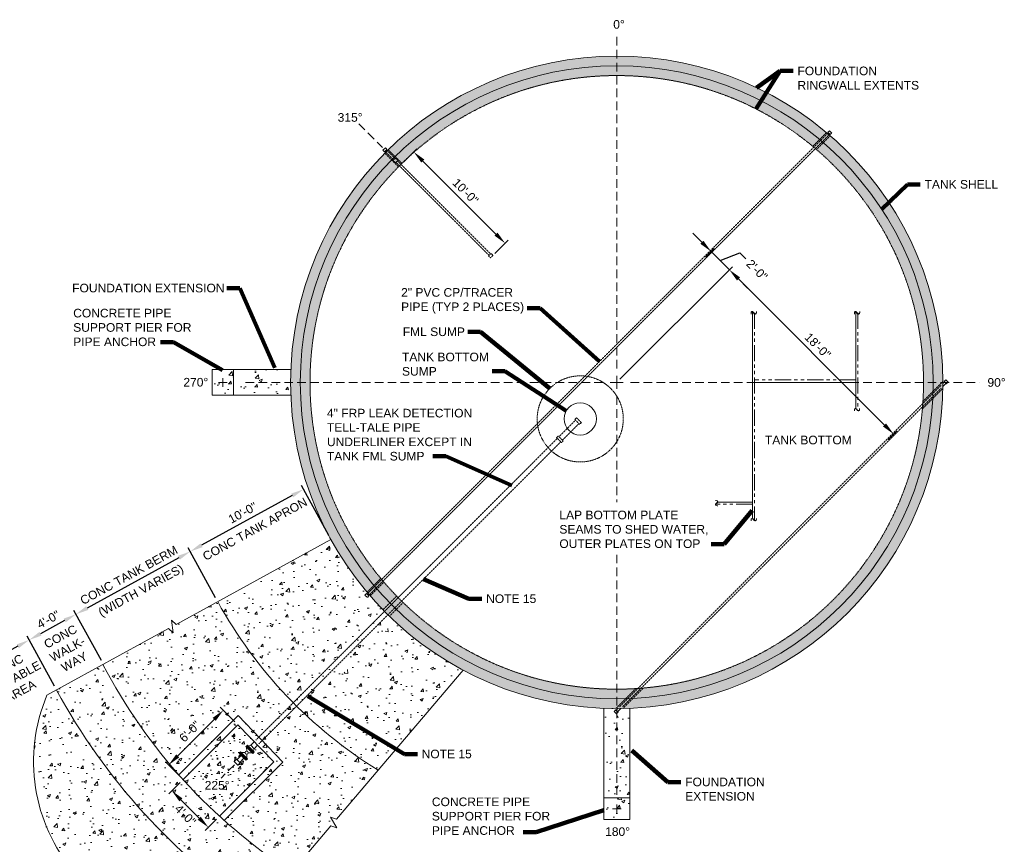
# Model space of a CAD drawing. Header units: inches. Extents: x -1341 to 463, y -756 to 559.
# Tile 3 of 3: x -452 to 463, y -303 to 463. Entities that reach past the tile are written whole.
import ezdxf

# ---------------------------------------------------------------- set-up
doc = ezdxf.new("R2010")
doc.units = ezdxf.units.IN
doc.header["$MEASUREMENT"] = 0
for name, pattern in [('( Dashed )', [9, 6, -3]), ('( Phantom )', [30, 15, -3, 3, -3, 3, -3]), ('DASHED', [0.75, 0.5, -0.25]), ('HIDDEN', [0.375, 0.25, -0.125])]:
    doc.linetypes.add(name, pattern=pattern)
doc.layers.get('DefPoints').update_dxf_attribs({"lineweight": 0})
for name, color, linetype, lineweight in [('G-ANNO-DIMS', 7, 'Continuous', 0), ('G-ANNO-MASK', 1, 'Continuous', 0), ('G-ANNO-NOTE', 4, 'Continuous', 30), ('G-ANNO-PATT', 250, 'Continuous', 0), ('G-GRID-COOR', 7, 'Continuous', 13), ('M-DETL-LGHT', 3, 'Continuous', 0), ('M-DETL-MEDM', 5, 'Continuous', 0), ('M-DETL-MLGT', 2, 'Continuous', 0), ('M-PIPE-VALV', 3, 'Continuous', 0)]:
    doc.layers.add(name, color=color, linetype=linetype, lineweight=lineweight)
doc.layers.add('G-ANNO-NPLT', color=2, linetype='Continuous', lineweight=0, plot=False)
doc.styles.add("AEC_AC_10ArchDims-CC_3-16_1'", font='arial.ttf', dxfattribs={"height": 8})
doc.styles.add("AEC_AC_49Text-LeftTop_3-16_1'", font='arial.ttf', dxfattribs={"height": 8})
doc.styles.add('ROMANS', font='romans.shx', dxfattribs={"width": 0.8, "height": 0.125})
doc.dimstyles.new("AEC_AC_10_Arch-Dims_3-16_1'", dxfattribs={"dimtxt": 8, "dimasz": 12, "dimexe": 4, "dimexo": 4, "dimgap": 4, "dimtad": 1, "dimdec": 4, "dimzin": 15, "dimdsep": 46, "dimlunit": 4, "dimtxsty": "AEC_AC_10ArchDims-CC_3-16_1'", "dimcen": 0.09, "dimclrd": 256, "dimclre": 256, "dimazin": 2, "dimtfac": 0.7, "dimtdec": 4, "dimtix": 1, "dimtmove": 1, "dimatfit": 3, "dimfxl": 1, "dimfrac": 1, "dimtolj": 1, "dimtzin": 15, "dimlwd": 30, "dimlwe": 30, "dimarcsym": 0})
doc.dimstyles.new("AEC_AC_49_Notes_3-16_1'", dxfattribs={"dimtxt": 8, "dimasz": 12, "dimexe": 4, "dimexo": 4, "dimgap": 4, "dimtad": 1, "dimjust": 1, "dimdec": 3, "dimzin": 15, "dimdsep": 46, "dimlunit": 5, "dimtxsty": "AEC_AC_49Text-LeftTop_3-16_1'", "dimcen": 0.09, "dimclrd": 256, "dimclre": 256, "dimazin": 2, "dimtfac": 0.7, "dimtdec": 3, "dimtmove": 1, "dimatfit": 1, "dimfxl": 1, "dimfrac": 1, "dimtolj": 1, "dimtzin": 15, "dimlwd": 30, "dimlwe": 30, "dimarcsym": 0})

# ---------------------------------------------------------------- blocks, each defined once
blk = doc.blocks.new('BLND FLNG 4')
for p, q in [((0.9375, 4.5), (0, 4.5)), ((0, 4.5), (0, -4.5)), ((0.9375, 4.5), (0.9375, -4.5)), ((0.9375, -4.5), (0, -4.5))]:
    blk.add_line(p, q)
blk = doc.blocks.new('BALL 4')
for p, q in [((-8.07, 3.61), (-5.56, 1.08)), ((-3.45, 1.08), (-0.94, 3.61)), ((-8.07, -3.59), (-5.56, -1.05)), ((-3.45, -1.05), (-0.94, -3.59))]:
    blk.add_line(p, q)
blk.add_circle((-4.5, 0.01), 1.5)
for p in [(-9.01, 0), (-0.94, 0)]:
    blk.add_blockref('BLND FLNG 4', p)
blk = doc.blocks.new('WNF 4')
for p, q in [((0, 4.5), (0, -4.5)), ((0, 4.5), (0.94, 4.5)), ((0, -4.49), (0, 4.49)), ((0.94, -4.5), (0.94, 4.5)), ((3, 2.25), (0.94, 2.92)), ((3, 2.25), (3, -2.25)), ((0, -4.5), (0.94, -4.5)), ((3, -2.25), (0.94, -2.92))]:
    blk.add_line(p, q)
blk = doc.blocks.new('*D33')
at = {"layer": 'DefPoints', "color": 0, "transparency": 16777216}
for p in [(-86.17, 340.05), (-98.58, 327.62), (-13.68, 242.8)]:
    blk.add_point(p, dxfattribs=at)
at = {"layer": 'G-ANNO-DIMS', "lineweight": 30, "transparency": 16777216}
for p, q in [((-95.75, 330.45), (-83.34, 342.88)), ((-9.75, 263.71), (-77.68, 331.57)), ((-10.85, 245.63), (1.56, 258.06))]:
    blk.add_line(p, q, dxfattribs=at)
at = {"layer": 'G-ANNO-DIMS', "transparency": 16777216}
for points in [[(-76.26, 332.98), (-79.09, 330.15), (-86.17, 340.05)], [(-8.34, 265.12), (-11.17, 262.3), (-1.26, 255.23)]]:
    blk.add_solid(points, dxfattribs=at)
at = {"layer": 'G-ANNO-DIMS', "color": 0, "lineweight": 30, "transparency": 16777216, "insert": (-38, 303.36), "char_height": 8, "attachment_point": 5, "rotation": 315.02843, "style": "AEC_AC_10ArchDims-CC_3-16_1'"}
blk.add_mtext('\\A1;10\'-0"', dxfattribs=at)
blk = doc.blocks.new('*D35')
at = {"layer": 'DefPoints', "color": 0, "transparency": 16777216}
for p in [(207.09, 230.57), (102.49, 125.97), (351.69, 69.78)]:
    blk.add_point(p, dxfattribs=at)
at = {"layer": 'G-ANNO-DIMS', "lineweight": 30, "transparency": 16777216}
for p, q in [((105.32, 128.8), (209.92, 233.4)), ((351.3, 86.36), (215.58, 222.09)), ((354.52, 72.61), (362.62, 80.71))]:
    blk.add_line(p, q, dxfattribs=at)
at = {"layer": 'G-ANNO-DIMS', "transparency": 16777216}
for points in [[(216.99, 223.5), (214.16, 220.67), (207.09, 230.57)], [(352.72, 87.78), (349.89, 84.95), (359.79, 77.88)]]:
    blk.add_solid(points, dxfattribs=at)
at = {"layer": 'G-ANNO-DIMS', "color": 0, "lineweight": 30, "transparency": 16777216, "insert": (289.16, 159.94), "char_height": 8, "attachment_point": 5, "rotation": 315.00054, "style": "AEC_AC_10ArchDims-CC_3-16_1'"}
blk.add_mtext('\\A1;18\'-0"', dxfattribs=at)
blk = doc.blocks.new('*D34')
at = {"layer": 'DefPoints', "color": 0, "transparency": 16777216}
for p in [(190.07, 247.6), (181.97, 239.5), (102.49, 125.97)]:
    blk.add_point(p, dxfattribs=at)
at = {"layer": 'G-ANNO-DIMS', "lineweight": 30, "transparency": 16777216}
for p, q in [((181.58, 256.08), (173.1, 264.57)), ((184.8, 242.33), (192.89, 250.43)), ((207.09, 230.57), (190.07, 247.6)), ((207.09, 230.57), (190.07, 247.6)), ((198.58, 239.08), (216.75, 246.31)), ((216.75, 246.31), (222.41, 240.66)), ((105.32, 128.8), (209.92, 233.4)), ((215.58, 222.09), (224.06, 213.6))]:
    blk.add_line(p, q, dxfattribs=at)
at = {"layer": 'G-ANNO-DIMS', "transparency": 16777216}
for points in [[(183, 257.5), (180.17, 254.67), (190.07, 247.6)], [(216.99, 223.5), (214.16, 220.67), (207.09, 230.57)]]:
    blk.add_solid(points, dxfattribs=at)
at = {"layer": 'G-ANNO-DIMS', "color": 0, "lineweight": 30, "transparency": 16777216, "insert": (232.8, 230.26), "char_height": 8, "attachment_point": 5, "rotation": 315.00054, "style": "AEC_AC_10ArchDims-CC_3-16_1'"}
blk.add_mtext('\\A1;2\'-0"', dxfattribs=at)
blk = doc.blocks.new('*D39')
at = {"layer": 'DefPoints', "color": 0, "transparency": 16777216}
for p in [(-163.1, -19.88), (-293.81, -31.16), (-268.29, -77.64)]:
    blk.add_point(p, dxfattribs=at)
at = {"layer": 'G-ANNO-DIMS', "lineweight": 30, "transparency": 16777216}
for p, q in [((-165.02, -16.37), (-190.55, 30.11)), ((-199.14, 20.83), (-283.29, -25.38)), ((-270.21, -74.14), (-295.74, -27.65))]:
    blk.add_line(p, q, dxfattribs=at)
at = {"layer": 'G-ANNO-DIMS', "transparency": 16777216}
for points in [[(-200.1, 22.58), (-198.18, 19.08), (-188.62, 26.6)], [(-284.26, -23.63), (-282.33, -27.14), (-293.81, -31.16)]]:
    blk.add_solid(points, dxfattribs=at)
at = {"layer": 'G-ANNO-DIMS', "color": 0, "lineweight": 30, "transparency": 16777216, "insert": (-245.11, 4.81), "char_height": 8, "attachment_point": 5, "rotation": 28.77334, "style": "AEC_AC_10ArchDims-CC_3-16_1'"}
blk.add_mtext('\\A1;10\'-0"', dxfattribs=at)
blk = doc.blocks.new('*D36')
at = {"layer": 'DefPoints', "color": 0, "transparency": 16777216}
for p in [(-268.29, -77.64), (-399.97, -89.46), (-374.45, -135.94)]:
    blk.add_point(p, dxfattribs=at)
at = {"layer": 'G-ANNO-DIMS', "lineweight": 30, "transparency": 16777216}
for p, q in [((-270.21, -74.14), (-295.74, -27.65)), ((-304.33, -36.94), (-389.45, -83.68)), ((-376.37, -132.43), (-401.9, -85.95))]:
    blk.add_line(p, q, dxfattribs=at)
at = {"layer": 'G-ANNO-DIMS', "transparency": 16777216}
for points in [[(-305.29, -35.18), (-303.37, -38.69), (-293.81, -31.16)], [(-390.42, -81.93), (-388.49, -85.43), (-399.97, -89.46)]]:
    blk.add_solid(points, dxfattribs=at)
at = {"layer": 'G-ANNO-DIMS', "color": 0, "lineweight": 30, "transparency": 16777216, "insert": (-350.81, -53.17), "char_height": 8, "attachment_point": 5, "rotation": 28.77334, "style": "AEC_AC_10ArchDims-CC_3-16_1'"}
blk.add_mtext('\\A1;CONC TANK BERM', dxfattribs=at)
blk = doc.blocks.new('*D37')
at = {"layer": 'DefPoints', "color": 0, "transparency": 16777216}
for p in [(-443.49, -113.35), (-374.45, -135.94), (-417.96, -159.84)]:
    blk.add_point(p, dxfattribs=at)
at = {"layer": 'G-ANNO-DIMS', "lineweight": 30, "transparency": 16777216}
for p, q in [((-376.37, -132.43), (-401.9, -85.95)), ((-410.49, -95.23), (-432.97, -107.58)), ((-419.89, -156.33), (-445.41, -109.85))]:
    blk.add_line(p, q, dxfattribs=at)
at = {"layer": 'G-ANNO-DIMS', "transparency": 16777216}
for points in [[(-411.45, -93.48), (-409.53, -96.99), (-399.97, -89.46)], [(-433.93, -105.82), (-432, -109.33), (-443.49, -113.35)]]:
    blk.add_solid(points, dxfattribs=at)
at = {"layer": 'G-ANNO-DIMS', "color": 0, "lineweight": 30, "transparency": 16777216, "insert": (-425.62, -94.32), "char_height": 8, "attachment_point": 5, "rotation": 28.77334, "style": "AEC_AC_10ArchDims-CC_3-16_1'"}
blk.add_mtext('\\A1;4\'-0"', dxfattribs=at)
blk = doc.blocks.new('*D38')
at = {"layer": 'DefPoints', "color": 0, "transparency": 16777216}
for p in [(-499.01, -143.85), (-417.96, -159.84), (-473.49, -190.33)]:
    blk.add_point(p, dxfattribs=at)
at = {"layer": 'G-ANNO-DIMS', "lineweight": 30, "transparency": 16777216}
for p, q in [((-419.89, -156.33), (-445.41, -109.85)), ((-454, -119.13), (-488.49, -138.07)), ((-475.41, -186.82), (-500.94, -140.34))]:
    blk.add_line(p, q, dxfattribs=at)
at = {"layer": 'G-ANNO-DIMS', "transparency": 16777216}
for points in [[(-454.97, -117.38), (-453.04, -120.88), (-443.49, -113.35)], [(-489.46, -136.32), (-487.53, -139.82), (-499.01, -143.85)]]:
    blk.add_solid(points, dxfattribs=at)
at = {"layer": 'G-ANNO-DIMS', "color": 0, "lineweight": 30, "transparency": 16777216, "insert": (-475.96, -120.02), "char_height": 8, "attachment_point": 5, "rotation": 28.77334, "style": "AEC_AC_10ArchDims-CC_3-16_1'"}
blk.add_mtext('\\A1;5\'-3{\\H0.700000x;\\S3#8;}"', dxfattribs=at)
blk = doc.blocks.new('*D40')
at = {"layer": 'DefPoints', "color": 0, "transparency": 16777216}
for p in [(-263.01, -178.56), (-249.49, -192.08), (-300.4, -242.99)]:
    blk.add_point(p, dxfattribs=at)
at = {"layer": 'G-ANNO-DIMS', "lineweight": 30, "transparency": 16777216}
for p, q in [((-252.32, -189.25), (-265.83, -175.74)), ((-305.43, -220.99), (-271.49, -187.05)), ((-303.23, -240.16), (-316.74, -226.64))]:
    blk.add_line(p, q, dxfattribs=at)
at = {"layer": 'G-ANNO-DIMS', "transparency": 16777216}
for points in [[(-272.9, -185.64), (-270.08, -188.46), (-263.01, -178.56)], [(-306.84, -219.57), (-304.01, -222.4), (-313.91, -229.47)]]:
    blk.add_solid(points, dxfattribs=at)
at = {"layer": 'G-ANNO-DIMS', "color": 0, "lineweight": 30, "transparency": 16777216, "insert": (-294.18, -198.3), "char_height": 8, "attachment_point": 5, "rotation": 45, "style": "AEC_AC_10ArchDims-CC_3-16_1'"}
blk.add_mtext('\\A1;6\'-0"', dxfattribs=at)
blk = doc.blocks.new('*D43')
at = {"layer": 'DefPoints', "color": 0, "transparency": 16777216}
for p in [(-300.46, -243.05), (-266.61, -277.07), (-276.95, -287.4)]:
    blk.add_point(p, dxfattribs=at)
at = {"layer": 'G-ANNO-DIMS', "lineweight": 30, "transparency": 16777216}
for p, q in [((-303.29, -245.87), (-313.71, -256.3)), ((-302.4, -261.96), (-285.43, -278.92)), ((-269.44, -279.9), (-279.78, -290.23))]:
    blk.add_line(p, q, dxfattribs=at)
at = {"layer": 'G-ANNO-DIMS', "transparency": 16777216}
for points in [[(-300.98, -260.54), (-303.81, -263.37), (-310.88, -253.47)], [(-284.02, -277.51), (-286.85, -280.33), (-276.95, -287.4)]]:
    blk.add_solid(points, dxfattribs=at)
at = {"layer": 'G-ANNO-DIMS', "color": 0, "lineweight": 30, "transparency": 16777216, "insert": (-298.31, -275.97), "char_height": 8, "attachment_point": 5, "rotation": 315, "style": "AEC_AC_10ArchDims-CC_3-16_1'"}
blk.add_mtext('\\A1;4\'-0"', dxfattribs=at)

msp = doc.modelspace()

# ---------------------------------------------------------------- hatches: boundary and pattern name
at = {"layer": 'G-ANNO-PATT', "linetype": 'Continuous', "lineweight": 13}
h = msp.add_hatch(dxfattribs=at)
h.set_pattern_fill('AR-CONC', color=256, style=0, pattern_type=2)
h.set_pattern_definition([(50, (-114.59, -72.535), (28.6904, -2.5101), [3, -33]), (355, (-114.59, -72.535), (-5.55, 30.0877), [2.4, -26.4]), (100.4514, (-112.2, -72.744), (23.1404, 27.5776), [2.5496, -28.0457]), (46.184, (-114.59, -64.535), (42.6897, -6.6208), [4.5, -49.5]), (96.6356, (-111.032, -65.087), (37.3865, 38.9647), [3.8244, -42.0685]), (351.184, (-114.59, -64.535), (37.3865, 38.9647), [3.6, -39.6]), (21, (-110.59, -66.535), (23.8763, -16.10476), [3, -33]), (326, (-110.59, -66.535), (9.7326, 29.006), [2.4, -26.4]), (71.4514, (-108.6, -67.877), (33.6089, 12.9012), [2.5496, -28.0457]), (37.5, (-114.59, -72.535), (0.4864, 13.31575), [0, -26.08, 0, -26.8, 0, -26.5]), (7.5, (-114.59, -72.535), (10.52278, 15.77647), [0, -15.28, 0, -25.48, 0, -10.1]), (327.5, (-123.51, -72.535), (21.3529, -0.9022), [0, -10, 0, -31.2, 0, -41.4]), (317.5, (-127.51, -72.535), (23.32745, 4.0042), [0, -13, 0, -20.72, 0, -29.4])])
edge = h.paths.add_edge_path()
edge.add_arc((102.49104, 125.96973), 303, 0, 360)
edge = h.paths.add_edge_path(flags=16)
edge.add_arc((102.49104, 125.96973), 285, 0, 360)
h = msp.add_hatch(dxfattribs=at)
h.set_pattern_fill('AR-CONC', color=256, style=0, pattern_type=2)
h.set_pattern_definition([(50, (-258.006, 124.723), (28.69, -2.51), [3, -33]), (355, (-258.006, 124.723), (-5.55, 30.088), [2.4, -26.4]), (100.45, (-255.615, 124.514), (23.14, 27.578), [2.55, -28.046]), (46.18, (-258.006, 132.723), (42.69, -6.62), [4.5, -49.5]), (96.64, (-254.45, 132.17), (37.386, 38.965), [3.824, -42.069]), (351.18, (-258.006, 132.723), (37.386, 38.965), [3.6, -39.6]), (21, (-254.006, 130.723), (23.876, -16.105), [3, -33]), (326, (-254.006, 130.723), (9.733, 29.006), [2.4, -26.4]), (71.45, (-252.017, 129.38), (33.61, 12.9), [2.55, -28.046]), (37.5, (-258.006, 124.723), (0.4864, 13.316), [0, -26.08, 0, -26.8, 0, -26.5]), (7.5, (-258.006, 124.723), (10.523, 15.776), [0, -15.28, 0, -25.48, 0, -10.1]), (327.5, (-266.926, 124.723), (21.353, -0.902), [0, -10, 0, -31.2, 0, -41.4]), (317.5, (-270.926, 124.723), (23.327, 4.004), [0, -13, 0, -20.72, 0, -29.4])])
h.paths.add_polyline_path([(-273.51877, 137.96973), (-273.51877, 113.96973), (-253.51877, 113.96973), (-253.51877, 137.96973)])
h = msp.add_hatch(dxfattribs=at)
h.set_pattern_fill('AR-CONC', color=256, style=0, pattern_type=2)
h.set_pattern_definition([(50, (-233.636, 121.798), (28.69, -2.51), [3, -33]), (355, (-233.636, 121.798), (-5.55, 30.088), [2.4, -26.4]), (100.45, (-231.246, 121.588), (23.14, 27.578), [2.55, -28.046]), (46.18, (-233.636, 129.798), (42.69, -6.62), [4.5, -49.5]), (96.64, (-230.08, 129.246), (37.386, 38.965), [3.824, -42.069]), (351.18, (-233.636, 129.798), (37.386, 38.965), [3.6, -39.6]), (21, (-229.636, 127.798), (23.876, -16.105), [3, -33]), (326, (-229.636, 127.798), (9.733, 29.006), [2.4, -26.4]), (71.45, (-227.647, 126.455), (33.61, 12.9), [2.55, -28.046]), (37.5, (-233.636, 121.798), (0.4864, 13.3158), [0, -26.08, 0, -26.8, 0, -26.5]), (7.5, (-233.636, 121.798), (10.523, 15.7765), [0, -15.28, 0, -25.48, 0, -10.1]), (327.5, (-242.556, 121.798), (21.353, -0.9022), [0, -10, 0, -31.2, 0, -41.4]), (317.5, (-246.556, 121.798), (23.3274, 4.004), [0, -13, 0, -20.72, 0, -29.4])])
h.paths.add_polyline_path([(-200.27124, 137.96973), (-253.51877, 137.96973), (-253.51877, 113.96973), (-200.27124, 113.96973, -0.019809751)])
h = msp.add_hatch(dxfattribs=at)
h.set_pattern_fill('AR-CONC', color=256, style=0, pattern_type=2)
h.set_pattern_definition([(50, (-199.672, -121.993), (28.6904, -2.51), [3, -33]), (355, (-199.672, -121.993), (-5.55, 30.0877), [2.4, -26.4]), (100.451, (-197.28, -122.202), (23.1404, 27.5776), [2.5496, -28.0457]), (46.184, (-199.672, -113.993), (42.69, -6.621), [4.5, -49.5]), (96.636, (-196.114, -114.545), (37.386, 38.965), [3.824, -42.069]), (351.184, (-199.67, -113.993), (37.386, 38.965), [3.6, -39.6]), (21, (-195.672, -115.993), (23.8763, -16.1048), [3, -33]), (326, (-195.672, -115.993), (9.7326, 29.006), [2.4, -26.4]), (71.451, (-193.682, -117.335), (33.609, 12.901), [2.5496, -28.0457]), (37.5, (-199.672, -121.993), (0.4864, 13.31575), [0, -26.08, 0, -26.8, 0, -26.5]), (7.5, (-199.672, -121.993), (10.5228, 15.7765), [0, -15.28, 0, -25.48, 0, -10.1]), (327.5, (-208.592, -121.993), (21.3529, -0.9022), [0, -10, 0, -31.2, 0, -41.4]), (317.5, (-212.592, -121.993), (23.3274, 4.0042), [0, -13, 0, -20.72, 0, -29.4])])
h.paths.add_polyline_path([(-187.85675, -181.6445), (-103.64923, -96.1005, -0.080269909), (-163.09777, -19.87808), (-268.28633, -77.64227, 0.078160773)])
h = msp.add_hatch(dxfattribs=at)
h.set_pattern_fill('AR-CONC', color=256, style=0, pattern_type=2)
h.set_pattern_definition([(50, (-231.565, -175.348), (28.6904, -2.51), [3, -33]), (355, (-231.565, -175.348), (-5.55, 30.0877), [2.4, -26.4]), (100.451, (-229.174, -175.557), (23.1404, 27.5776), [2.5496, -28.0457]), (46.184, (-231.565, -167.348), (42.6897, -6.621), [4.5, -49.5]), (96.636, (-228.008, -167.9), (37.3865, 38.965), [3.8244, -42.0685]), (351.184, (-231.565, -167.348), (37.3865, 38.965), [3.6, -39.6]), (21, (-227.565, -169.348), (23.8763, -16.1048), [3, -33]), (326, (-227.565, -169.348), (9.7326, 29.006), [2.4, -26.4]), (71.451, (-225.575, -170.69), (33.609, 12.9012), [2.5496, -28.0457]), (37.5, (-231.565, -175.348), (0.4864, 13.31575), [0, -26.08, 0, -26.8, 0, -26.5]), (7.5, (-231.565, -175.348), (10.5228, 15.7765), [0, -15.28, 0, -25.48, 0, -10.1]), (327.5, (-240.485, -175.348), (21.3529, -0.9022), [0, -10, 0, -31.2, 0, -41.4]), (317.5, (-244.485, -175.348), (23.3274, 4.0042), [0, -13, 0, -20.72, 0, -29.4])])
h.paths.add_polyline_path([(-199.58528, -328.86438), (-163.17814, -285.96174), (-157.69437, -287.9922), (-163.48569, -277.83155), (-158.00191, -279.86201), (-119.28124, -234.23307, -0.129877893), (-268.28633, -77.64227), (-306.89412, -98.8437), (-311.29216, -94.9899), (-309.50833, -106.54827), (-313.90637, -102.69447), (-374.83938, -136.15577, 0.129686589)])
h = msp.add_hatch(dxfattribs=at)
h.set_pattern_fill('AR-CONC', color=256, style=0, pattern_type=2)
h.set_pattern_definition([(50, (-108.142, -158.673), (28.6904, -2.51), [3, -33]), (355, (-108.142, -158.673), (-5.55, 30.088), [2.4, -26.4]), (100.451, (-105.75, -158.883), (23.1404, 27.5776), [2.5496, -28.0457]), (46.184, (-108.142, -150.673), (42.69, -6.621), [4.5, -49.5]), (96.636, (-104.584, -151.225), (37.386, 38.965), [3.824, -42.069]), (351.184, (-108.14, -150.673), (37.386, 38.965), [3.6, -39.6]), (21, (-104.142, -152.673), (23.8763, -16.1048), [3, -33]), (326, (-104.142, -152.673), (9.7326, 29.006), [2.4, -26.4]), (71.451, (-102.152, -154.015), (33.609, 12.901), [2.5496, -28.0457]), (37.5, (-108.142, -158.673), (0.4864, 13.3158), [0, -26.08, 0, -26.8, 0, -26.5]), (7.5, (-108.142, -158.673), (10.5228, 15.7765), [0, -15.28, 0, -25.48, 0, -10.1]), (327.5, (-117.062, -158.673), (21.3529, -0.9022), [0, -10, 0, -31.2, 0, -41.4]), (317.5, (-121.062, -158.673), (23.3274, 4.0042), [0, -13, 0, -20.72, 0, -29.4])])
h.paths.add_polyline_path([(-119.28124, -234.23307), (-40.36678, -141.23926, -0.064400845), (-103.64923, -96.1005), (-187.85675, -181.6445, 0.051197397)])
h = msp.add_hatch(dxfattribs=at)
h.set_pattern_fill('AR-CONC', color=256, style=0, pattern_type=2)
h.set_pattern_definition([(50, (-375.965, -182.39), (28.6904, -2.51), [3, -33]), (355, (-375.965, -182.39), (-5.55, 30.0877), [2.4, -26.4]), (100.451, (-373.575, -182.6), (23.1404, 27.5776), [2.5496, -28.0457]), (46.184, (-375.965, -174.39), (42.6897, -6.621), [4.5, -49.5]), (96.636, (-372.41, -174.94), (37.3865, 38.965), [3.8244, -42.0685]), (351.184, (-375.965, -174.39), (37.3865, 38.965), [3.6, -39.6]), (21, (-371.965, -176.39), (23.8763, -16.1048), [3, -33]), (326, (-371.965, -176.39), (9.7326, 29.006), [2.4, -26.4]), (71.451, (-369.976, -177.732), (33.609, 12.9012), [2.5496, -28.0457]), (37.5, (-375.965, -182.39), (0.4864, 13.31575), [0, -26.08, 0, -26.8, 0, -26.5]), (7.5, (-375.965, -182.39), (10.5228, 15.7765), [0, -15.28, 0, -25.48, 0, -10.1]), (327.5, (-384.885, -182.39), (21.3529, -0.9022), [0, -10, 0, -31.2, 0, -41.4]), (317.5, (-388.885, -182.39), (23.3274, 4.0042), [0, -13, 0, -20.72, 0, -29.4])])
h.paths.add_polyline_path([(-374.83938, -136.15577), (-417.95979, -159.83529, 0.121204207), (-230.85537, -365.71345), (-199.58528, -328.86438, -0.129686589)])
h = msp.add_hatch(dxfattribs=at)
h.set_pattern_fill('AR-CONC', color=256, style=0, pattern_type=2)
h.set_pattern_definition([(50, (-287.19, -360.53), (28.6904, -2.51), [3, -33]), (355, (-287.19, -360.53), (-5.55, 30.0877), [2.4, -26.4]), (100.451, (-284.8, -360.74), (23.1404, 27.5776), [2.5496, -28.0457]), (46.184, (-287.19, -352.53), (42.6897, -6.621), [4.5, -49.5]), (96.636, (-283.633, -353.083), (37.3865, 38.965), [3.8244, -42.0685]), (351.184, (-287.19, -352.53), (37.3865, 38.965), [3.6, -39.6]), (21, (-283.19, -354.53), (23.8763, -16.1048), [3, -33]), (326, (-283.19, -354.53), (9.7326, 29.006), [2.4, -26.4]), (71.451, (-281.2, -355.873), (33.609, 12.9012), [2.5496, -28.0457]), (37.5, (-287.19, -360.531), (0.4864, 13.31575), [0, -26.08, 0, -26.8, 0, -26.5]), (7.5, (-287.19, -360.531), (10.5228, 15.7765), [0, -15.28, 0, -25.48, 0, -10.1]), (327.5, (-296.11, -360.531), (21.3529, -0.9022), [0, -10, 0, -31.2, 0, -41.4]), (317.5, (-300.11, -360.531), (23.3274, 4.0042), [0, -13, 0, -20.72, 0, -29.4])])
h.paths.add_polyline_path([(-243.21448, -380.27758), (-230.85537, -365.71345, -0.121204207), (-417.95979, -159.83529), (-426.90102, -164.74536, 0.616693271)])
h = msp.add_hatch(dxfattribs=at)
h.set_pattern_fill('AR-CONC', color=256, style=0, pattern_type=2)
h.set_pattern_definition([(50, (106.567, -226.832), (28.69, -2.51), [3, -33]), (355, (106.567, -226.832), (-5.55, 30.088), [2.4, -26.4]), (100.45, (108.958, -227.042), (23.14, 27.578), [2.55, -28.046]), (46.18, (106.567, -218.832), (42.69, -6.62), [4.5, -49.5]), (96.64, (110.124, -219.384), (37.386, 38.965), [3.824, -42.069]), (351.18, (106.567, -218.832), (37.386, 38.965), [3.6, -39.6]), (21, (110.567, -220.832), (23.876, -16.105), [3, -33]), (326, (110.567, -220.832), (9.733, 29.006), [2.4, -26.4]), (71.45, (112.557, -222.174), (33.609, 12.901), [2.55, -28.046]), (37.5, (106.567, -226.832), (0.4864, 13.3158), [0, -26.08, 0, -26.8, 0, -26.5]), (7.5, (106.567, -226.832), (10.5228, 15.7765), [0, -15.28, 0, -25.48, 0, -10.1]), (327.5, (97.647, -226.832), (21.353, -0.9022), [0, -10, 0, -31.2, 0, -41.4]), (317.5, (93.647, -226.832), (23.3274, 4.004), [0, -13, 0, -20.72, 0, -29.4])])
h.paths.add_polyline_path([(103.4718, -177.02868, -0.010713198), (90.49104, -176.79255), (90.49104, -260.04008), (114.49104, -260.04008), (114.49104, -176.79255, -0.006742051), (106.32283, -177.00604), (103.2933, -180.03563), (103.70427, -180.44659), (102.71224, -181.43863), (102.28083, -181.87005), (100.03654, -179.6258), (100.65779, -179.00454), (101.45997, -178.20234), (101.87908, -178.62143)])
h = msp.add_hatch(dxfattribs=at)
h.set_pattern_fill('AR-CONC', color=256, style=0, pattern_type=2)
h.set_pattern_definition([(50, (-268.886, -237.48), (28.6904, -2.51), [3, -33]), (355, (-268.886, -237.48), (-5.55, 30.088), [2.4, -26.4]), (100.45, (-266.495, -237.69), (23.14, 27.578), [2.55, -28.046]), (46.184, (-268.886, -229.48), (42.69, -6.62), [4.5, -49.5]), (96.636, (-265.33, -230.033), (37.386, 38.965), [3.824, -42.069]), (351.184, (-268.886, -229.48), (37.386, 38.965), [3.6, -39.6]), (21, (-264.886, -231.48), (23.876, -16.105), [3, -33]), (326, (-264.886, -231.48), (9.733, 29.006), [2.4, -26.4]), (71.45, (-262.896, -232.823), (33.609, 12.901), [2.55, -28.046]), (37.5, (-268.886, -237.481), (0.4864, 13.3158), [0, -26.08, 0, -26.8, 0, -26.5]), (7.5, (-268.886, -237.481), (10.5228, 15.7765), [0, -15.28, 0, -25.48, 0, -10.1]), (327.5, (-277.806, -237.481), (21.3529, -0.9022), [0, -10, 0, -31.2, 0, -41.4]), (317.5, (-281.806, -237.481), (23.3274, 4.004), [0, -13, 0, -20.72, 0, -29.4])])
h.paths.add_polyline_path([(-242.84692, -218.00949, -0.411471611), (-241.35397, -216.51654), (-241.37068, -212.94873), (-241.99845, -212.32097), (-241.33553, -211.65806), (-240.6674, -210.98993), (-239.55159, -212.10574), (-237.62324, -211.12774), (-234.33343, -207.83775), (-249.49135, -192.07796), (-300.45953, -243.04614, 0.023511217), (-266.61225, -277.06825), (-216.21725, -226.67325), (-231.21339, -211.08167), (-234.44126, -214.30972), (-235.41926, -216.23807), (-234.30345, -217.35388), (-234.97157, -218.02202), (-235.63449, -218.68493), (-236.27915, -218.04026), (-239.84696, -218.02355, -0.411471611), (-241.33991, -219.5165), (-241.32319, -223.0843), (-240.67853, -223.72897), (-241.34144, -224.39189), (-242.00435, -225.0548), (-243.9268, -223.13235), (-246.44418, -220.61497), (-248.36831, -218.69084), (-247.7054, -218.02792), (-247.04249, -217.36501), (-246.41472, -217.99277)])
h = msp.add_hatch(dxfattribs=at)
h.set_pattern_fill('AR-CONC', color=256, style=0, pattern_type=2)
h.set_pattern_definition([(50, (103.155, -269.253), (28.69, -2.51), [3, -33]), (355, (103.155, -269.253), (-5.55, 30.088), [2.4, -26.4]), (100.45, (105.546, -269.462), (23.14, 27.578), [2.55, -28.046]), (46.18, (103.155, -261.253), (42.69, -6.62), [4.5, -49.5]), (96.64, (106.713, -261.805), (37.386, 38.965), [3.824, -42.069]), (351.18, (103.155, -261.253), (37.386, 38.965), [3.6, -39.6]), (21, (107.155, -263.253), (23.876, -16.105), [3, -33]), (326, (107.155, -263.253), (9.733, 29.006), [2.4, -26.4]), (71.45, (109.145, -264.595), (33.61, 12.9), [2.55, -28.046]), (37.5, (103.155, -269.253), (0.4864, 13.316), [0, -26.08, 0, -26.8, 0, -26.5]), (7.5, (103.155, -269.253), (10.523, 15.776), [0, -15.28, 0, -25.48, 0, -10.1]), (327.5, (94.235, -269.253), (21.353, -0.902), [0, -10, 0, -31.2, 0, -41.4]), (317.5, (90.235, -269.253), (23.327, 4.004), [0, -13, 0, -20.72, 0, -29.4])])
h.paths.add_polyline_path([(90.49104, -280.04008), (114.49104, -280.04008), (114.49104, -260.04008), (90.49104, -260.04008)])

# ---------------------------------------------------------------- linework, layer by layer
at = {"layer": 'G-ANNO-MASK', "linetype": 'Continuous', "flags": 128}
for points in [[(-163.09777, -19.87808), (-306.89412, -98.8437), (-311.29216, -94.9899), (-309.50833, -106.54827), (-313.90637, -102.69447), (-426.90102, -164.74536)], [(-40.36678, -141.23926), (-158.00191, -279.86201), (-163.48569, -277.83155), (-157.69437, -287.9922), (-163.17814, -285.96174), (-243.21448, -380.27758)]]:
    msp.add_lwpolyline(points, dxfattribs=at)
at = {"layer": 'G-ANNO-NPLT', "linetype": 'Continuous', "lineweight": 13}
msp.add_arc((-280.91291, -226.36673), 158.46047, 157.11546275, 283.76288453, dxfattribs=at)
at = {"layer": 'G-GRID-COOR', "linetype": '( Dashed )', "ltscale": 1.333333}
for p, q in [((102.49104, 138.82033), (102.49104, 450.41894)), ((-137.13467, 366.15155), (-115.21289, 344.2499)), ((89.64044, 125.96973), (-245.93196, 125.96973)), ((115.34164, 125.96973), (439.36299, 125.96973)), ((102.49104, 113.11913), (102.49104, 14.66932)), ((102.49104, -34.09011), (102.49104, -257.03647)), ((-252.77507, -229.29638), (-265.08364, -241.60494))]:
    msp.add_line(p, q, dxfattribs=at)
at = {"layer": 'G-GRID-COOR', "ltscale": 1.333333}
for p, q in [((-263.51877, 121.96973), (-263.51877, 129.96973)), ((102.49104, 119.96973), (102.49104, 131.96973)), ((-267.51877, 125.96973), (-259.51877, 125.96973)), ((96.49104, 125.96973), (108.49104, 125.96973)), ((106.49104, -270.04008), (98.49104, -270.04008)), ((102.49104, -274.04008), (102.49104, -266.04008))]:
    msp.add_line(p, q, dxfattribs=at)
at = {"layer": 'M-DETL-LGHT'}
for p, q in [((299.36172, 359.15313), (298.55953, 358.35094)), ((298.55953, 358.35094), (300.80381, 356.10666)), ((299.98298, 359.77438), (299.36172, 359.15313)), ((299.98298, 359.77438), (302.22725, 357.53011)), ((301.81495, 357.11781), (300.80381, 356.10666)), ((302.22725, 357.53011), (301.79584, 357.0987)), ((-114.72303, 341.51713), (-112.47979, 343.76244)), ((-114.72303, 341.51713), (-114.10149, 340.89617)), ((-114.10149, 340.89617), (-113.29887, 340.0944)), ((-113.29887, 340.0944), (-111.05563, 342.3397)), ((-112.47979, 343.76244), (-111.85834, 343.14156)), ((-111.85834, 343.14156), (-111.05563, 342.3397)), ((-200.27124, 137.96973), (-273.51877, 137.96973)), ((-273.51877, 137.96973), (-273.51877, 113.96973)), ((-253.51877, 137.96973), (-253.51877, 113.96973)), ((408.08652, 128.42995), (407.46527, 127.80869)), ((408.08652, 128.42995), (410.33082, 126.1857)), ((408.49642, 125.1732), (405.46688, 122.14361)), ((407.08219, 126.5874), (405.48947, 124.99464)), ((407.46527, 127.80869), (406.66309, 127.00649)), ((406.66309, 127.00649), (408.90738, 124.76224)), ((409.91852, 125.77339), (408.90738, 124.76224)), ((410.33082, 126.1857), (409.89941, 125.75428)), ((-200.27124, 113.96973), (-273.51877, 113.96973)), ((-131.42798, -71.63317), (-130.80674, -71.01191)), ((-131.42798, -71.63317), (-129.18369, -73.87742)), ((-130.80674, -71.01191), (-130.00455, -70.20971)), ((-130.00455, -70.20971), (-127.76026, -72.45396)), ((-128.77139, -73.46512), (-127.76026, -72.45396)), ((90.49104, -176.79255), (90.49104, -280.04008)), ((100.03654, -179.6258), (100.65779, -179.00454)), ((100.03654, -179.6258), (102.28083, -181.87005)), ((100.65779, -179.00454), (101.45997, -178.20234)), ((101.45997, -178.20234), (103.70427, -180.44659)), ((103.4718, -177.02868), (101.87908, -178.62143)), ((102.28083, -181.87005), (102.71224, -181.43863)), ((102.69313, -181.45774), (103.70427, -180.44659)), ((106.32283, -177.00604), (103.2933, -180.03563)), ((114.49104, -176.79255), (114.49104, -280.04008)), ((-249.3262, -183.59429), (-304.46175, -238.57335)), ((-249.49135, -192.07796), (-300.45953, -243.04614)), ((-249.49135, -192.07796), (-216.21725, -226.67325)), ((-249.3262, -183.59429), (-207.73357, -226.8384)), ((-234.33343, -207.83775), (-237.62324, -211.12774)), ((-231.21339, -211.08167), (-234.44126, -214.30972)), ((-216.21725, -226.67325), (-266.61225, -277.06825)), ((-207.73357, -226.8384), (-262.15113, -281.10151)), ((90.49104, -260.04008), (114.49104, -260.04008)), ((90.49104, -280.04008), (114.49104, -280.04008))]:
    msp.add_line(p, q, dxfattribs=at)
at = {"layer": 'M-DETL-LGHT', "color": 3, "linetype": 'Continuous'}
for p, q in [((-246.4424, -220.61318, -0.00403), (-250.34122, -224.5061, -0.00403)), ((-243.9268, -223.13235), (-247.82071, -227.02627, -0.00403))]:
    msp.add_line(p, q, dxfattribs=at)
at = {"layer": 'M-DETL-LGHT'}
for centre, radius in [((102.49104, 125.96973), 303), ((102.49104, 125.96973), 303), ((68.54991, 92.02861), 15)]:
    msp.add_circle(centre, radius, dxfattribs=at)
at = {"layer": 'M-DETL-LGHT', "linetype": 'DASHED'}
msp.add_circle((102.49104, 125.96973), 285, dxfattribs=at)
at = {"layer": 'M-DETL-LGHT'}
for centre, radius, start, end in [((102.55106, 126.04187), 423.0929, 208.77799448, 238.37812284), ((78.02882, 99.64951), 510.58177, 207.50567487, 237.06268571), ((94.00553, 117.48422), 582.2496, 208.44335869, 236.08647962)]:
    msp.add_arc(centre, radius, start, end, dxfattribs=at)
msp.add_3dface([(-248.36831, -218.69084), (-247.7054, -218.02792), (-241.34144, -224.39189), (-242.00435, -225.0548)], dxfattribs=at)
at = {"layer": 'M-DETL-MEDM'}
msp.add_circle((102.49104, 125.96973), 294, dxfattribs=at)
msp.add_circle((102.49104, 125.96973), 294, dxfattribs=at)
at = {"layer": 'M-DETL-MLGT', "linetype": 'HIDDEN'}
for p, q in [((299.0386, 357.87187), (-129.52177, -70.69248)), ((284.59935, 345.19921), (297.37835, 357.97821)), ((300.45281, 356.45766), (-128.10754, -72.10668)), ((288.05024, 342.28613), (300.81316, 355.04906)), ((-104.91448, 332.54198), (-112.88678, 340.50688)), ((-99.92543, 325.79178), (-112.7401, 338.59468)), ((-103.50032, 333.95625), (-111.47321, 341.92174)), ((-97.08621, 329.3162), (-109.87534, 342.09359)), ((-16.18091, 243.89076), (-102.68289, 330.31246)), ((-14.76735, 245.30562), (-101.26873, 331.72673)), ((-16.59606, 243.47523), (-14.35282, 245.72053)), ((-16.59606, 243.47523), (-14.79894, 241.67976)), ((-14.79894, 241.67976), (-12.5557, 243.92506)), ((-14.35282, 245.72053), (-12.5557, 243.92506)), ((403.95023, 123.45538), (104.83616, -175.66429)), ((403.86501, 120.54171), (107.8763, -175.45254)), ((386.42439, 101.33538), (405.43893, 120.35027)), ((386.9373, 108.21232), (405.48999, 126.76536)), ((65.06048, 93.13588), (63.50795, 91.58326)), ((68.10348, 86.9864), (63.50795, 91.58326)), ((69.65602, 88.53902), (65.06048, 93.13588)), ((64.21307, 90.87793), (48.79567, 75.45966)), ((67.39459, 87.69549), (51.97719, 72.27722)), ((69.65602, 88.53902), (68.10348, 86.9864)), ((47.24313, 73.90704), (-232.93831, -206.44179)), ((48.08866, 76.16687), (46.53612, 74.61425)), ((51.13166, 70.01739), (46.53612, 74.61425)), ((52.68419, 71.57002), (48.08866, 76.16687)), ((50.42465, 70.7246), (-230.00748, -209.87505)), ((52.68419, 71.57002), (51.13166, 70.01739)), ((-116.73676, -56.14059), (-129.51565, -68.91972)), ((-113.82366, -59.59145), (-126.58646, -72.35449)), ((-101.97528, -72.57125), (-114.70075, -85.30432)), ((-95.96362, -78.58038), (-108.68905, -91.31342)), ((120.25377, -158.47619), (101.70108, -177.02924)), ((127.1307, -157.96316), (108.11617, -176.97805))]:
    msp.add_line(p, q, dxfattribs=at)
at = {"layer": 'M-DETL-MLGT', "linetype": '( Phantom )'}
for p, q in [((324.4533, 128.34186), (230.4533, 128.34186)), ((228.4533, 12.76038), (193.78613, 12.76038))]:
    msp.add_line(p, q, dxfattribs=at)
at = {"layer": 'M-DETL-MLGT'}
for p, q in [((230.4533, 125.96973), (324.4533, 125.96973)), ((228.4533, 14.76038), (195.44909, 14.76038))]:
    msp.add_line(p, q, dxfattribs=at)
at = {"layer": 'M-DETL-MLGT', "flags": 128}
for points in [[(228.4533, 192.2257), (228.4533, 0.16753)], [(324.4533, 192.26255), (324.4533, 102.3723)]]:
    msp.add_lwpolyline(points, dxfattribs=at)
at = {"layer": 'M-DETL-MLGT', "linetype": '( Phantom )', "flags": 128}
for points in [[(230.4533, 190.62348), (230.4533, -1.74233)], [(326.4533, 190.62862), (326.4533, 100.76066)]]:
    msp.add_lwpolyline(points, dxfattribs=at)
at = {"layer": 'M-DETL-MLGT', "linetype": 'HIDDEN'}
msp.add_circle((68.54991, 92.02861), 40, dxfattribs=at)
msp.add_3dface([(-100.85363, 332.14186), (-103.09788, 329.89745), (-105.3284, 332.12802), (-103.08427, 334.37233)], dxfattribs=at)
at = {"layer": 'M-PIPE-VALV'}
for p, q in [((-250.7744, -224.07268, -0.00403), (-252.93515, -226.23016, -0.00403)), ((-252.93515, -226.23016, -0.00403), (-249.54796, -229.61723, -0.00403)), ((-252.93384, -226.22884, -0.00403), (-252.09153, -223.31527, -0.00403)), ((-250.7744, -224.07268, -0.00403), (-247.38888, -227.45808, -0.00403)), ((-247.38888, -227.45808, -0.00403), (-249.54796, -229.61723, -0.00403)), ((-249.54796, -229.61723, -0.00403), (-246.63376, -228.77709, -0.00403))]:
    msp.add_line(p, q, dxfattribs=at)
for centre in [(-251.91133, -222.69193, -0.00403), (-246.01029, -228.59735, -0.00403)]:
    msp.add_circle(centre, 0.64887, dxfattribs=at)

# ---------------------------------------------------------------- block references
at = {"layer": 'M-DETL-LGHT', "rotation": 45}
for name in ['WNF 4', 'BALL 4']:
    msp.add_blockref(name, (-238.15355, -214.84004), dxfattribs=at)

# ---------------------------------------------------------------- texts
at = {"layer": 'G-ANNO-DIMS', "char_height": 8, "rotation": 28.77, "style": "AEC_AC_49Text-LeftTop_3-16_1'"}
for s, insert, attachment_point in [('CONC TANK APRON', (-283.28232, -32.9583), 1), ('(WIDTH VARIES)', (-380.28263, -84.90696), 1), ('CONC\\PWALK-\\PWAY', (-407.97726, -121.85963), 5), ('CONC\\PDRIVABLE\\PAREA', (-457.83106, -149.16491), 5)]:
    msp.add_mtext(s, dxfattribs=dict(at, insert=insert, attachment_point=attachment_point))
at = {"layer": 'G-ANNO-MASK', "char_height": 8, "width": 838.5510892, "attachment_point": 5, "style": 'ROMANS'}
for insert in [(229.70357, 191.09533), (325.70357, 191.09533), (325.69285, 101.16856), (229.70357, -1.00563)]:
    msp.add_mtext('\\H1x;\\W0.8;~', dxfattribs=dict(at, insert=insert))
at = {"layer": 'G-ANNO-MASK', "insert": (194.79918, 13.78349), "char_height": 8, "width": 838.5510892, "attachment_point": 5, "rotation": 90, "style": 'ROMANS'}
msp.add_mtext('\\H1x;\\W0.8;~', dxfattribs=at)
at = {"layer": 'G-ANNO-NOTE', "char_height": 8, "style": "AEC_AC_49Text-LeftTop_3-16_1'"}
for s, insert, attachment_point in [('0°', (99.21672, 462.51924), 1), ('315°', (-156.79598, 376.07265), 1), ('TANK SHELL', (388.46395, 309.87115), 4), ('FOUNDATION EXTENSION', (-403.48387, 209.45898), 7), ('FML SUMP', (-96.31796, 168.87671), 7), ('270°', (-300.1706, 130.1138), 1), ('90°', (446.88284, 129.90784), 1), ('TANK BOTTOM', (240.12682, 76.41801), 1), ('NOTE 15', (-18.85241, -75.04965), 4), ('NOTE 15', (-78.79063, -219.28537), 4), ('225°', (-268.8161, -248.3572), 5), ('180°', (91.69078, -287.39629), 1)]:
    msp.add_mtext(s, dxfattribs=dict(at, insert=insert, attachment_point=attachment_point))
for s, insert, width, attachment_point in [('FOUNDATION RINGWALL EXTENTS', (270.3745, 397.85936), 120.8289141, 7), ('2" PVC CP/TRACER PIPE (TYP 2 PLACES)', (-97.85534, 189.77835), 115.7365869, 7), ('CONCRETE PIPE SUPPORT PIER FOR PIPE ANCHOR', (-402.52974, 159.51813), 113.839218, 7), ('TANK BOTTOM SUMP', (-97.0389, 132.09818), 84.2646327, 7), ('4" FRP LEAK DETECTION TELL-TALE PIPE UNDERLINER EXCEPT IN TANK FML SUMP', (-166.7968, 53.27976), 135.2623284, 7), ('LAP BOTTOM PLATE SEAMS TO SHED WATER, OUTER PLATES ON TOP', (49.16725, 6.78206), 142.4573936, 1), ('CONCRETE PIPE SUPPORT PIER FOR PIPE ANCHOR', (-69.30675, -259.67476), 130.2207744, 1)]:
    msp.add_mtext(s, dxfattribs=dict(at, insert=insert, width=width, attachment_point=attachment_point))
at = {"layer": 'G-ANNO-NOTE', "linetype": 'Continuous', "insert": (166.08331, -241.18478), "char_height": 8, "width": 86.8458052, "attachment_point": 1, "style": "AEC_AC_49Text-LeftTop_3-16_1'"}
msp.add_mtext('FOUNDATION EXTENSION', dxfattribs=at)

# ---------------------------------------------------------------- dimensions: what is measured, and where the dimension line sits
at = {"layer": 'G-ANNO-DIMS', "lineweight": 30}
for base, p1, p2, angle, picture, middle in [((-86.16581, 340.04736), (-13.67612, 242.80361), (-98.57879, 327.62205), 135.02843114, '*D33', (-38.00065, 303.35764)), ((-293.81212, -31.15983), (-163.09777, -19.87808), (-268.28633, -77.64227), 208.77334357, '*D39', (-245.10932, 4.80865)), ((-499.01213, -143.8452), (-417.95979, -159.83529), (-473.48634, -190.32764), 208.77334357, '*D38', (-475.96184, -120.01668)), ((-263.00508, -178.56423), (-300.39967, -242.98629), (-249.49135, -192.07796), 45, '*D40', (-294.17591, -198.30173))]:
    dim = msp.add_linear_dim(base=base, p1=p1, p2=p2, angle=angle, dimstyle="AEC_AC_10_Arch-Dims_3-16_1'", dxfattribs=at)
    dim.commit()
    dim.dimension.update_dxf_attribs({"geometry": picture, "text_midpoint": middle})
dim = msp.add_linear_dim(base=(190.06629, 247.59733), p1=(102.49104, 125.96973), p2=(181.96903, 239.49991), angle=135.00053623, text='2\'-0"', dimstyle="AEC_AC_10_Arch-Dims_3-16_1'", override={"dimtad": 0}, dxfattribs=at)
dim.commit()
dim.dimension.update_dxf_attribs({"geometry": '*D34', "text_midpoint": (225.23432, 237.82978), "dimtype": 160})
for base, p1, p2, angle, text, picture, middle in [((207.09164, 230.5723), (351.69109, 69.78103), (102.49104, 125.96973), 135.00053623, '18\'-0"', '*D35', (289.15661, 159.94209)), ((-399.97309, -89.45801), (-268.28633, -77.64227), (-374.4473, -135.94046), 208.77334357, 'CONC TANK BERM', '*D36', (-350.81035, -53.1747)), ((-443.48557, -113.35285), (-374.4473, -135.94046), (-417.95979, -159.83529), 208.77334357, '4\'-0"', '*D37', (-425.62081, -94.31905))]:
    dim = msp.add_linear_dim(base=base, p1=p1, p2=p2, angle=angle, text=text, dimstyle="AEC_AC_10_Arch-Dims_3-16_1'", dxfattribs=at)
    dim.commit()
    dim.dimension.update_dxf_attribs({"geometry": picture, "text_midpoint": middle})
dim = msp.add_linear_dim(base=(-276.94872, -287.40472), p1=(-300.45953, -243.04614), p2=(-266.61225, -277.06825), angle=315, dimstyle="AEC_AC_10_Arch-Dims_3-16_1'", dxfattribs=at)
dim.commit()
dim.dimension.update_dxf_attribs({"geometry": '*D43', "text_midpoint": (-304.02754, -281.69085), "dimtype": 160})

# ---------------------------------------------------------------- leaders
at = {"layer": 'G-ANNO-NOTE', "lineweight": 30}
msp.add_leader([(231.81496, 379.8061), (254.3745, 415.47013)], dimstyle="AEC_AC_49_Notes_3-16_1'", override={"dimclrd": 0, "dimlwd": 65534}, dxfattribs=at)
at = {"layer": 'G-ANNO-NOTE', "lineweight": 30, "annotation_type": 0, "has_hookline": 1}
for points, hookline_direction, text_width in [([(232.37198, 399.58849), (254.3745, 415.47013), (266.3745, 415.47013)], 0, 111.55798), ([(348.51185, 286.46663), (372.46395, 309.87115), (384.46395, 309.87115)], 0, 67.66166), ([(-215.04775, 139.48186), (-247.70339, 213.59618), (-259.70339, 213.59618)], 1, 139.73806), ([(86.51478, 145.34619), (31.18125, 195.0253), (19.18125, 195.0253)], 1, 113.01501), ([(40.26564, 120.31288), (-23.9643, 173.01391), (-35.9643, 173.01391)], 1, 56.34379), ([(-263.94417, 137.20061), (-309.4841, 163.38237), (-321.4841, 163.38237)], 1, 109.26603), ([(55.53815, 99.49145), (-1.40476, 136.23537), (-13.40476, 136.23537)], 1, 79.60709), ([(5.06247, 30.22249), (-56.42975, 57.41695), (-68.42975, 57.41695)], 1, 133.9427), ([(228.15077, 7.04032), (202.17945, -24.30229), (190.17945, -24.30229)], 1, 136.97681), ([(-77.17417, -56.95044), (-34.85241, -75.04965), (-22.85241, -75.04965)], 0, 45.2824), ([(-184.3943, -165.63081), (-94.79063, -219.28537), (-82.79063, -219.28537)], 0, 45.2824), ([(90.49104, -271.30873), (27.63284, -291.96002), (15.63284, -291.96002)], 1, 109.26603)]:
    msp.add_leader(points, dimstyle="AEC_AC_49_Notes_3-16_1'", override={"dimtad": 0, "dimclrd": 0, "dimlwd": 65534}, dxfattribs=dict(at, hookline_direction=hookline_direction, text_width=text_width))
at = {"layer": 'G-ANNO-NOTE', "linetype": 'Continuous', "lineweight": 30, "annotation_type": 0, "has_hookline": 1, "hookline_direction": 0, "text_width": 72.04911}
msp.add_leader([(116.40962, -216.09145), (150.08331, -245.32197), (162.08331, -245.32197)], dimstyle="AEC_AC_49_Notes_3-16_1'", override={"dimtad": 0, "dimclrd": 0, "dimlwd": 65534}, dxfattribs=at)

doc.saveas('drawing.dxf')
